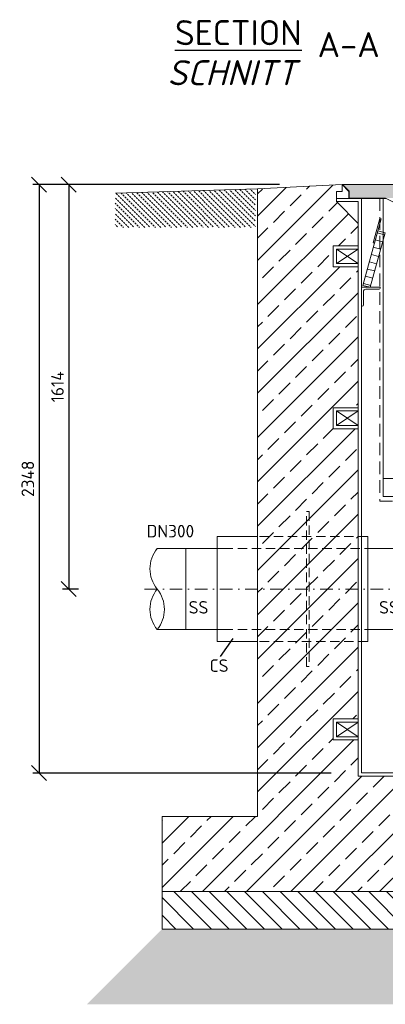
# Model space of a CAD drawing. Header units: millimetres. Extents: x -56583 to 53689, y -12797 to -109.
# Tile 2 of 14: x -1278 to 181, y -9316 to -5387. Entities that reach past the tile are written whole.
import ezdxf

# ---------------------------------------------------------------- set-up
doc = ezdxf.new("R2010")
doc.units = ezdxf.units.MM
for name, pattern in [('HIDDEN', [0.375, 0.25, -0.125]), ('STRICHPUNKT2', [0.5, 0.25, -0.125, 0, -0.125]), ('VERDECKT2', [0.1875, 0.125, -0.0625])]:
    doc.linetypes.add(name, pattern=pattern)
for name, color, linetype, lineweight in [('P------T7', 7, 'Continuous', 18), ('P-BS----Bem', 7, 'Continuous', 18), ('P-MS020', 7, 'Continuous', 30), ('P-MS250', 190, 'Continuous', 35), ('P-SSLEIX', 7, 'STRICHPUNKT2', 18)]:
    doc.layers.add(name, color=color, linetype=linetype, lineweight=lineweight)
doc.styles.get("Standard").update_dxf_attribs({"font": 'isocpeur.ttf'})
doc.dimstyles.new('Kopie von ISO-25', dxfattribs={"dimscale": 20, "dimtxt": 2.5, "dimasz": 3, "dimexe": 1.25, "dimexo": 0.625, "dimgap": 1, "dimtad": 1, "dimtxsty": 'Standard', "dimcen": 2.5, "dimadec": 0, "dimazin": 0, "dimtfac": 1, "dimtmove": 0, "dimatfit": 1, "dimfxl": 0, "dimarcsym": 0})

# ---------------------------------------------------------------- blocks, each defined once
blk = doc.blocks.new('_Oblique')
at = {"color": 0, "linetype": 'ByBlock', "lineweight": -2}
blk.add_line((-0.5, -0.5), (0.5, 0.5), dxfattribs=at)
blk = doc.blocks.new('*D5')
at = {"layer": 'Defpoints', "color": 0, "transparency": 16777216}
for p in [(358.4, -6045.3), (-1082, -7659.3), (-443.1, -7659.3)]:
    blk.add_point(p, dxfattribs=at)
at = {"layer": 'P-BS----Bem', "color": 0, "lineweight": -2, "transparency": 16777216}
for p, q in [((-241.6, -6045.3), (-1107, -6045.3)), ((-1082, -6045.3), (-1082, -7659.3)), ((-1043.1, -7659.3), (-1107, -7659.3))]:
    blk.add_line(p, q, dxfattribs=at)
at = {"layer": 'P-BS----Bem', "color": 0, "lineweight": -2, "transparency": 16777216, "xscale": 60, "yscale": 60, "zscale": 60}
for p, rotation in [((-1082, -6045.3), 90), ((-1082, -7659.3), 270)]:
    blk.add_blockref('_Oblique', p, dxfattribs=dict(at, rotation=rotation))
at = {"layer": 'P-BS----Bem', "color": 0, "transparency": 16777216, "insert": (-1127, -6852.3), "char_height": 50, "attachment_point": 5, "rotation": 90}
blk.add_mtext('1614', dxfattribs=at)
blk = doc.blocks.new('*D6')
at = {"layer": 'Defpoints', "color": 0, "transparency": 16777216}
for p in [(358.4, -6045.3), (-1200.2, -8393.3), (564.8, -8393.3)]:
    blk.add_point(p, dxfattribs=at)
at = {"layer": 'P-BS----Bem', "color": 0, "lineweight": -2, "transparency": 16777216}
for p, q in [((-241.6, -6045.3), (-1225.2, -6045.3)), ((-1200.2, -6045.3), (-1200.2, -8393.3)), ((-35.2, -8393.3), (-1225.2, -8393.3))]:
    blk.add_line(p, q, dxfattribs=at)
at = {"layer": 'P-BS----Bem', "color": 0, "lineweight": -2, "transparency": 16777216, "xscale": 60, "yscale": 60, "zscale": 60}
for p, rotation in [((-1200.2, -6045.3), 90), ((-1200.2, -8393.3), 270)]:
    blk.add_blockref('_Oblique', p, dxfattribs=dict(at, rotation=rotation))
at = {"layer": 'P-BS----Bem', "color": 0, "transparency": 16777216, "insert": (-1245.2, -7219.3), "char_height": 50, "attachment_point": 5, "rotation": 90}
blk.add_mtext('2348', dxfattribs=at)

msp = doc.modelspace()

# ---------------------------------------------------------------- hatches: boundary and pattern name
at = {"lineweight": 9}
h = msp.add_hatch(dxfattribs=at)
h.set_pattern_fill('ANSI33', color=256, scale=500)
h.set_pattern_definition([(45, (1038.38, -7455.76), (-88.388, 88.388), []), (45, (1126.76, -7455.76), (-88.3883, 88.3883), [62.5, -31.25])])
h.paths.add_polyline_path([(72.875, -7019.661), (-26.925, -7019.661), (-26.925, -6935.761), (72.875, -6935.761), (72.875, -6373.761), (-26.925, -6373.761), (-26.925, -6289.861), (72.875, -6289.861), (72.875, -6200.061), (-13.925, -6113.261), (-13.925, -6100.261), (-13.925, -6072.761), (8.483, -6072.761), (8.483, -6045.261), (-328.425, -6062.061), (-328.425, -8566.261), (-709.425, -8566.261), (-709.425, -8866.261), (2786.175, -8866.261), (2786.175, -8566.261), (2405.175, -8566.261), (2405.175, -6062.061), (2068.267, -6045.261), (2068.267, -6072.761), (2090.675, -6072.761), (2090.675, -6100.261), (2090.675, -6113.261), (2003.875, -6200.061), (2003.875, -6289.861), (2103.675, -6289.861), (2103.675, -6373.761), (2003.875, -6373.761), (2003.875, -6935.761), (2103.675, -6935.761), (2103.675, -7019.661), (2003.875, -7019.661), (2003.875, -8177.661), (2103.675, -8177.661), (2103.675, -8261.561), (2003.875, -8261.561), (2003.875, -8541.261), (1832.875, -8541.261), (1832.875, -8406.261), (1738.375, -8406.261), (1738.375, -8415.761), (1738.375, -8556.761), (1738.375, -8566.261), (1664.375, -8566.261), (1664.375, -8556.761), (1664.375, -8436.261), (1469.875, -8436.261), (1469.875, -8496.261), (1465.875, -8496.261, -0.41421356), (1461.875, -8492.261), (1461.875, -8452.261, 0.41421356), (1453.875, -8444.261), (1413.875, -8444.261, -0.41421356), (1409.875, -8440.261), (1409.875, -8436.261), (1329.875, -8436.261), (1329.875, -8440.261, -0.41421356), (1325.875, -8444.261), (1285.875, -8444.261, 0.41421356), (1277.875, -8452.261), (1277.875, -8492.261, -0.41421356), (1273.875, -8496.261), (1269.875, -8496.261), (1269.875, -8436.261), (806.875, -8436.261), (806.875, -8496.261), (802.875, -8496.261, -0.41421356), (798.875, -8492.261), (798.875, -8452.261, 0.41421356), (790.875, -8444.261), (750.875, -8444.261, -0.41421356), (746.875, -8440.261), (746.875, -8436.261), (666.875, -8436.261), (666.875, -8440.261, -0.41421356), (662.875, -8444.261), (622.875, -8444.261, 0.41421356), (614.875, -8452.261), (614.875, -8492.261, -0.41421356), (610.875, -8496.261), (606.875, -8496.261), (606.875, -8436.261), (412.375, -8436.261), (412.375, -8556.761), (412.375, -8566.261), (338.375, -8566.261), (338.375, -8556.761), (338.375, -8406.261), (72.875, -8406.261), (72.875, -8261.561), (-26.925, -8261.561), (-26.925, -8177.661), (72.875, -8177.661)])
at = {"lineweight": 0}
h = msp.add_hatch(color=253, dxfattribs=at)
h.dxf.hatch_style = 1
h.paths.add_polyline_path([(10.483, -6045.261), (36.983, -6071.761), (36.983, -6099.261), (2039.767, -6099.261), (2039.767, -6071.761), (2066.267, -6045.261)])
at = {"lineweight": 13}
h = msp.add_hatch(dxfattribs=at)
h.set_pattern_fill('BETON_UNBEWEHRT', color=256, scale=60, angle=90, pattern_type=2)
h.set_pattern_definition([(135, (2825.304, -6128.545), (-10.6066, -10.6066), [7.5, -3.75])])
h.paths.add_polyline_path([(-896.425, -6089.99), (-894.825, -6089.99), (-894.825, -6079.835), (-336.425, -6062.312), (-336.425, -6215.99), (-896.425, -6215.99), (-896.425, -6134.99)])
at = {"lineweight": 9}
h = msp.add_hatch(dxfattribs=at)
h.set_pattern_fill('ANSI31', color=256, scale=400, angle=90)
h.set_pattern_definition([(135, (1038.375, -8941.26), (-35.3553, -35.3553), [])])
h.paths.add_polyline_path([(-709.425, -8866.261), (2786.175, -8866.261), (2786.175, -9016.261), (-709.425, -9016.261)])
h = msp.add_hatch(dxfattribs=at)
h.set_pattern_fill('GRAVEL', color=256, scale=50)
h.set_pattern_definition([(228.01279, (1074.375, -9116.2613), (-400, -450), [6.7268, -665.9544]), (184.96974, (1069.875, -9121.2613), (600, 50), [11.5434, -1142.7962]), (132.51045, (1058.375, -9122.2613), (500, -550), [8.1394, -805.8016]), (267.27369, (1038.875, -9134.7613), (50, 1000), [10.5119, -1040.6779]), (292.83365, (1038.375, -9145.2613), (-250, 600), [10.30775, -1020.46866]), (357.27369, (1042.375, -9154.7613), (-1000, 50), [10.5119, -1040.6779]), (37.69424, (1052.8751, -9155.2613), (-650, -500), [13.90145, -1376.2424]), (72.25533, (1063.875, -9146.7613), (350, 1100), [13.1244, -1299.3161]), (121.42957, (1067.875, -9134.2613), (-400, 650), [10.5475, -1044.20366]), (175.23636, (1062.375, -9125.2613), (550, -50), [12.0416, -590.0381]), (222.39744, (1050.3751, -9124.2613), (-600, -550), [15.5724, -1541.66875]), (138.81407, (1088.375, -9135.2613), (-350, 300), [5.31505, -526.1922]), (171.46923, (1084.375, -9131.7613), (650, -100), [10.11185, -1001.0756]), (225, (1074.375, -9130.26), (-6e-15, -50), [7.071, -63.6396]), (203.1986, (1070.875, -9124.261), (250, 100), [3.8079, -376.9808]), (291.8014, (1067.375, -9125.761), (-50, 150), [5.3851, -263.8731]), (30.96376, (1069.375, -9130.761), (150, 100), [8.7464, -282.8011]), (161.56505, (1076.875, -9126.261), (100, -50), [6.3245, -151.7893]), (16.38954, (1038.375, -9125.7613), (500, 150), [8.86, -877.14226]), (70.34618, (1046.875, -9123.2613), (-200, -550), [7.43305, -735.8704]), (293.1986, (1076.875, -9116.261), (-100, 250), [7.6158, -373.1729]), (343.61046, (1079.875, -9123.2613), (-500, 150), [8.86, -877.14226]), (339.44395, (1038.375, -9156.761), (-250, 100), [8.544, -418.6562]), (294.77514, (1046.375, -9159.7613), (-250, 550), [7.1589, -708.73215]), (66.8014, (1077.375, -9166.261), (100, 250), [7.6158, -373.1729]), (17.35402, (1080.375, -9159.2613), (-650, -200), [8.38155, -829.7712]), (69.44395, (1052.875, -9166.261), (-100, -250), [4.272, -422.9282]), (101.30993, (1074.375, -9166.261), (-50, 200), [2.5495, -252.4015]), (165.96376, (1073.875, -9163.761), (150, -50), [10.3078, -195.8475]), (186.009, (1063.875, -9161.2613), (500, 50), [9.5525, -945.69616]), (303.6901, (1069.375, -9135.261), (-50, 100), [7.2111, -173.0665]), (353.15723, (1073.375, -9141.2613), (850, -100), [12.5897, -1246.3781]), (60.9454, (1085.875, -9142.7613), (-200, -350), [5.1478, -509.6337]), (90, (1088.375, -9138.26), (-50, 50), [3, -47]), (120.25644, (1062.875, -9159.7613), (200, -350), [6.9462, -687.676]), (48.01279, (1059.375, -9153.7613), (400, 450), [13.4536, -659.2276]), (0, (1068.375, -9143.76), (50, 50), [13, -37]), (325.30485, (1081.375, -9143.7613), (500, -350), [7.9057, -782.6637]), (254.0546, (1087.875, -9148.261), (-50, -200), [7.2801, -356.7254]), (207.64598, (1085.875, -9155.2613), (-950, -500), [11.85325, -1173.4737]), (175.42608, (1075.375, -9160.7613), (-650, 50), [12.53995, -1241.4537])])
h.paths.add_polyline_path([(2786.175, -9016.261), (-709.425, -9016.261), (-1009.425, -9316.261), (3086.175, -9316.261)])

# ---------------------------------------------------------------- linework, layer by layer
at = {"lineweight": 0}
for p, q in [((8.483, -6045.261), (-328.425, -6062.061)), ((8.483, -6045.261), (35.983, -6072.761)), ((8.483, -6045.261), (8.483, -6072.761)), ((-894.825, -6079.835), (-328.425, -6062.061)), ((-328.425, -6062.061), (-328.425, -8566.261)), ((8.483, -6072.761), (-13.925, -6072.761)), ((-13.925, -6072.761), (-13.925, -6100.261)), ((35.983, -6072.761), (35.983, -6100.261)), ((-13.925, -6113.261), (-13.925, -6100.261)), ((-13.925, -6100.261), (85.875, -6100.261)), ((72.875, -6113.261), (-13.925, -6113.261)), ((-13.925, -6113.261), (72.875, -6200.061)), ((72.875, -8406.261), (72.875, -6113.261)), ((85.875, -8393.261), (85.875, -6100.261)), ((85.875, -6100.261), (183.143, -6100.261)), ((149.014, -6237.513), (177.962, -6245.387)), ((141.14, -6266.461), (170.088, -6274.335)), ((-13.925, -6360.761), (72.875, -6302.861)), ((-13.925, -6302.861), (72.875, -6360.761)), ((125.391, -6324.357), (154.34, -6332.231)), ((133.266, -6295.409), (162.214, -6303.283)), ((117.517, -6353.306), (146.466, -6361.18)), ((109.643, -6382.254), (138.592, -6390.128)), ((93.895, -6440.15), (122.844, -6448.024)), ((101.769, -6411.202), (130.718, -6419.076)), ((-13.925, -7006.661), (72.875, -6948.761)), ((-13.925, -6948.761), (72.875, -7006.661)), ((577.875, -7218.261), (172.875, -7218.261)), ((-489.125, -7449.761), (-328.425, -7449.761)), ((-489.125, -7449.761), (-489.125, -7868.761)), ((110.875, -7449.761), (110.875, -7868.761)), ((-729.405, -7497.311), (-464.125, -7497.311)), ((-614.125, -7497.311), (-614.125, -7821.211)), ((-464.125, -7821.211), (-729.032, -7821.211)), ((-489.125, -7868.761), (-328.425, -7868.761)), ((-13.925, -8248.561), (72.875, -8190.661)), ((-13.925, -8190.661), (72.875, -8248.561)), ((1832.875, -8406.261), (72.875, -8406.261)), ((1845.875, -8393.261), (85.875, -8393.261)), ((-328.425, -8566.261), (-709.425, -8566.261)), ((-709.425, -8566.261), (-709.425, -8866.261)), ((2786.175, -8866.261), (-709.425, -8866.261))]:
    msp.add_line(p, q, dxfattribs=at)
msp.add_line((-476.52, -7929.063), (-426.021, -7856.329))
for points in [[(2039.767, -6071.761), (2039.767, -6099.261), (1894.607, -6099.261), (1854.607, -6119.261), (222.143, -6119.261), (182.143, -6099.261), (36.983, -6099.261), (36.983, -6071.761), (10.483, -6045.261), (2066.267, -6045.261)], [(137.859, -6278.523), (164.105, -6182.029), (159.281, -6180.716), (133.034, -6277.21)], [(120.875, -6455.261), (179.93, -6238.15), (150.982, -6230.276), (91.927, -6447.387)], [(-13.925, -6302.861), (72.875, -6302.861), (72.875, -6360.761), (-13.925, -6360.761)], [(-13.925, -6948.761), (72.875, -6948.761), (72.875, -7006.661), (-13.925, -7006.661)], [(-13.925, -8190.661), (72.875, -8190.661), (72.875, -8248.561), (-13.925, -8248.561)], [(-709.425, -8866.261), (2786.175, -8866.261), (2786.175, -9016.261), (-709.425, -9016.261)]]:
    msp.add_lwpolyline(points, close=True, dxfattribs=at)
at = {"linetype": 'HIDDEN', "lineweight": 0, "ltscale": 200}
msp.add_lwpolyline([(159.875, -6100.261), (159.875, -7308.646), (590.875, -7308.646), (590.875, -6119.261)], dxfattribs=at)
at = {"lineweight": 0}
for points in [[(172.875, -6100.261), (172.875, -7290.261), (577.875, -7290.261), (577.875, -6119.261)], [(72.875, -6289.861), (-26.925, -6289.861), (-26.925, -6373.761), (72.875, -6373.761)], [(72.875, -6935.761), (-26.925, -6935.761), (-26.925, -7019.661), (72.875, -7019.661)], [(311.199, -7497.311), (110.875, -7497.311), (110.875, -7821.211), (311.199, -7821.211)], [(72.875, -8177.661), (-26.925, -8177.661), (-26.925, -8261.561), (72.875, -8261.561)]]:
    msp.add_lwpolyline(points, dxfattribs=at)
msp.add_lwpolyline([(102.875, -6463.261), (156.375, -6463.261, 0.41421356), (160.875, -6458.761), (160.875, -6455.261), (85.875, -6455.261), (85.875, -6455.261), (85.875, -6455.261), (85.875, -6530.261), (89.375, -6530.261, 0.41421356), (93.875, -6525.761), (93.875, -6472.261, -0.41421356)], format="xyb", close=True, dxfattribs=at)
for centre, start, end in [((-629.733, -7578.286), 140.803795, 219.196205), ((-629.733, -7740.236), 140.803795, 219.196205), ((-828.33, -7740.236), 320.803795, 39.196205)]:
    msp.add_arc(centre, 128.129, start, end, dxfattribs=at)
at = {"layer": 'P-MS250', "color": 0, "linetype": 'VERDECKT2', "lineweight": 0, "ltscale": 300}
for p, q in [((110.875, -7449.761), (-328.425, -7449.761)), ((-464.125, -7497.311), (110.875, -7497.311)), ((-464.125, -7821.211), (110.875, -7821.211)), ((110.875, -7868.761), (-328.425, -7868.761))]:
    msp.add_line(p, q, dxfattribs=at)
msp.add_lwpolyline([(-122.775, -7968.761), (-132.775, -7968.761), (-132.775, -7349.761), (-122.775, -7349.761)], close=True, dxfattribs=at)
at = {"layer": 'P-SSLEIX', "color": 7, "linetype": 'STRICHPUNKT2', "ltscale": 200}
msp.add_line((-779.032, -7659.261), (2855.782, -7659.261), dxfattribs=at)

# ---------------------------------------------------------------- texts
at = {"layer": 'P------T7', "color": 0, "linetype": 'Continuous', "lineweight": 25, "char_height": 100, "attachment_point": 7}
for s, insert in [('{\\LSECTION}', (-657.989, -5489.146)), ('{\\fISOCPEUR|b0|i1|c0|p34;SCHNITT}', (-688.362, -5648.93))]:
    msp.add_mtext(s, dxfattribs=dict(at, insert=insert))
at = {"layer": 'P------T7', "color": 0, "insert": (-89.172, -5436.846), "char_height": 100, "attachment_point": 1}
msp.add_mtext('A-A', dxfattribs=at)
at = {"layer": 'P-MS020', "color": 0}
for s, p in [('DN300', (-771.332, -7453.215)), ('SS', (-603.765, -7757.232)), ('SS', (155.966, -7757.232)), ('CS', (-519.915, -7989.766))]:
    msp.add_text(s, height=50, dxfattribs=at).set_placement(p)

# ---------------------------------------------------------------- dimensions: what is measured, and where the dimension line sits
at = {"layer": 'P-BS----Bem', "color": 0}
for base, p2, picture, middle in [((-1200.187, -8393.261), (564.755, -8393.261), '*D6', (-1245.187, -7219.261)), ((-1082.027, -7659.261), (-443.096, -7659.261), '*D5', (-1127.027, -6852.261))]:
    dim = msp.add_linear_dim(base=base, p1=(358.375, -6045.261), p2=p2, angle=90, dimstyle='Kopie von ISO-25', override={"dimexo": 30, "dimblk1": 'Oblique', "dimblk2": 'Oblique', "dimsah": 1}, dxfattribs=at)
    dim.commit()
    dim.dimension.update_dxf_attribs({"geometry": picture, "text_midpoint": middle})

doc.saveas('drawing.dxf')
